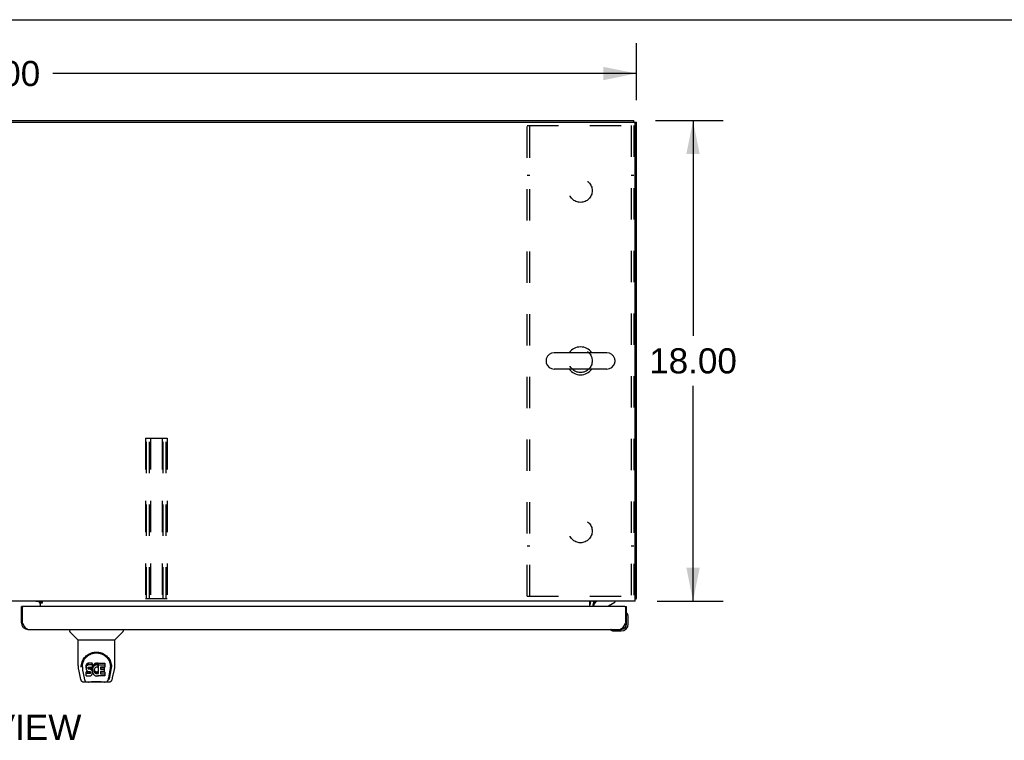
# Model space of a CAD drawing. Header units: inches. Extents: x 0 to 213, y 0 to 138.
# Tile 13 of 16: x 69 to 105, y 111 to 138. Entities that reach past the tile are written whole.
import ezdxf

# ---------------------------------------------------------------- set-up
doc = ezdxf.new("R2010")
doc.units = ezdxf.units.IN
doc.header["$LTSCALE"] = 11.73
doc.header["$MEASUREMENT"] = 0
doc.linetypes.add('HIDDEN', pattern=[0.2, 0.1, -0.1])
doc.layers.get('0').update_dxf_attribs({"linetype": 'CONTINUOUS'})
for name, color, linetype in [('02___PRT_ALL_AXES', 7, 'CONTINUOUS'), ('DEFAULT_2', 8, 'HIDDEN'), ('DIMENSIONS', 7, 'CONTINUOUS')]:
    doc.layers.add(name, color=color, linetype=linetype)
doc.styles.get("Standard").update_dxf_attribs({"font": 'arial.ttf'})
doc.dimstyles.new('DIMSTYLE_1', dxfattribs={"dimtxt": 0.940909, "dimasz": 1.254545, "dimexe": 0.09, "dimexo": 0.07, "dimgap": 0.0375, "dimtad": 0, "dimtih": 1, "dimtoh": 1, "dimzin": 4, "dimdsep": 46, "dimtxsty": 'Standard', "dimblk": '_FILLED', "dimblk1": '_FILLED', "dimblk2": '_FILLED', "dimcen": 0.09, "dimazin": 1, "dimtfac": 1, "dimtdec": 3, "dimtofl": 0, "dimtmove": 0, "dimatfit": 3, "dimldrblk": '_FILLED', "dimfxl": 1, "dimtolj": 1, "dimtzin": 4, "dimarcsym": 0})

# ---------------------------------------------------------------- blocks, each defined once
blk = doc.blocks.new('_FILLED')
at = {"color": 0, "linetype": 'ByBlock'}
blk.add_solid([(0, 0), (-1, 0.2), (-1, -0.2)], dxfattribs=at)
blk = doc.blocks.new('*D1')
at = {"layer": 'DIMENSIONS', "color": 2, "linetype": 'Continuous'}
for p, q in [((43.652, 134.87), (43.652, 137.115)), ((91.652, 134.984), (91.652, 137.115)), ((43.652, 135.986), (65.537, 135.986)), ((91.652, 135.986), (69.766, 135.986))]:
    blk.add_line(p, q, dxfattribs=at)
at = {"layer": 'DIMENSIONS', "color": 2, "linetype": 'Continuous', "xscale": 1.2545454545, "yscale": 1.2545454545, "zscale": 1.2545454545, "rotation": 180}
blk.add_blockref('_FILLED', (43.652, 135.986), dxfattribs=at)
at = {"layer": 'DIMENSIONS', "color": 2, "linetype": 'Continuous', "xscale": 1.2545454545, "yscale": 1.2545454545, "zscale": 1.2545454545}
blk.add_blockref('_FILLED', (91.652, 135.986), dxfattribs=at)
at = {"layer": 'DIMENSIONS', "color": 2, "linetype": 'Continuous', "insert": (67.652, 136.456), "char_height": 0.9409, "width": 3.28794, "attachment_point": 2, "line_spacing_factor": 0.9}
blk.add_mtext('48.00', dxfattribs=at)
blk = doc.blocks.new('*D10')
at = {"layer": 'DIMENSIONS', "color": 2, "linetype": 'Continuous'}
for p, q in [((92.363, 134.22), (94.895, 134.22)), ((93.766, 134.22), (93.766, 126.161)), ((93.766, 116.22), (93.766, 124.28)), ((92.418, 116.22), (94.895, 116.22))]:
    blk.add_line(p, q, dxfattribs=at)
at = {"layer": 'DIMENSIONS', "color": 2, "linetype": 'Continuous', "xscale": 1.2545454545, "yscale": 1.2545454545, "zscale": 1.2545454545}
for p, rotation in [((93.766, 134.22), 90), ((93.766, 116.22), 270)]:
    blk.add_blockref('_FILLED', p, dxfattribs=dict(at, rotation=rotation))
at = {"layer": 'DIMENSIONS', "color": 2, "linetype": 'Continuous', "insert": (93.766, 125.691), "char_height": 0.9409, "width": 3.28794, "attachment_point": 2, "line_spacing_factor": 0.9}
blk.add_mtext('18.00', dxfattribs=at)

msp = doc.modelspace()

# ---------------------------------------------------------------- linework, layer by layer
at = {"color": 7, "linetype": 'Continuous'}
for p, q in [((0, 138), (213.273, 138)), ((43.756, 134.22), (91.548, 134.22)), ((91.548, 134.168), (91.548, 134.22)), ((91.548, 134.168), (91.652, 134.168)), ((90.535, 125.526), (88.56, 125.526)), ((88.26, 125.264), (88.26, 125.177)), ((90.835, 125.264), (90.835, 125.177)), ((90.535, 124.914), (88.56, 124.914)), ((91.6, 116.324), (91.652, 116.324)), ((68.651, 116.016), (68.589, 116.016)), ((69.226, 116.209), (69.29, 116.145)), ((69.366, 116.186), (69.298, 116.186)), ((69.298, 116.14), (69.298, 116.186)), ((90.01, 116.22), (90.044, 116.185)), ((90.048, 116.181), (90.048, 116.181)), ((90.048, 116.016), (90.048, 116.063)), ((90.596, 116.043), (90.835, 116.181)), ((90.835, 116.22), (90.835, 116.181)), ((91.215, 116.016), (91.277, 116.016)), ((91.291, 115.754), (91.29, 115.756)), ((91.292, 115.751), (91.291, 115.754)), ((91.337, 115.622), (91.334, 115.66)), ((91.337, 115.365), (91.337, 115.622)), ((68.589, 115.409), (68.631, 115.409)), ((70.398, 115.162), (70.398, 115.1)), ((72.406, 115.162), (72.406, 115.1)), ((90.682, 115.149), (90.682, 115.149)), ((91.03, 115.162), (91.074, 115.162)), ((91.277, 115.409), (91.235, 115.409)), ((91.277, 115.365), (91.277, 115.409)), ((70.707, 114.775), (70.409, 115.072)), ((72.096, 114.775), (72.394, 115.072)), ((90.779, 115.105), (90.817, 115.102)), ((90.817, 115.102), (91.074, 115.102)), ((70.713, 114.769), (72.091, 114.769)), ((70.713, 113.797), (70.713, 114.769)), ((72.091, 113.798), (72.091, 114.769)), ((70.838, 113.828), (70.837, 113.765)), ((70.875, 113.755), (70.875, 113.732)), ((71.017, 113.8), (71.015, 113.777)), ((71.015, 113.71), (71.015, 113.777)), ((71.017, 113.734), (71.015, 113.71)), ((71.015, 113.71), (71.016, 113.686)), ((71.016, 113.686), (71.02, 113.663)), ((71.022, 113.824), (71.017, 113.8)), ((71.017, 113.734), (71.017, 113.8)), ((71.022, 113.757), (71.017, 113.734)), ((71.032, 113.846), (71.022, 113.824)), ((71.022, 113.757), (71.022, 113.824)), ((71.032, 113.78), (71.022, 113.757)), ((71.045, 113.866), (71.032, 113.846)), ((71.032, 113.78), (71.032, 113.846)), ((71.045, 113.799), (71.032, 113.78)), ((71.054, 113.874), (71.045, 113.866)), ((71.045, 113.799), (71.045, 113.866)), ((71.054, 113.807), (71.045, 113.799)), ((71.063, 113.88), (71.054, 113.874)), ((71.054, 113.807), (71.054, 113.874)), ((71.063, 113.814), (71.054, 113.807)), ((71.085, 113.89), (71.063, 113.88)), ((71.063, 113.814), (71.063, 113.88)), ((71.085, 113.823), (71.063, 113.814)), ((71.108, 113.898), (71.085, 113.89)), ((71.085, 113.823), (71.085, 113.89)), ((71.108, 113.831), (71.085, 113.823)), ((71.087, 113.713), (71.089, 113.728)), ((71.087, 113.691), (71.087, 113.713)), ((71.087, 113.698), (71.087, 113.713)), ((71.087, 113.691), (71.087, 113.698)), ((71.09, 113.684), (71.087, 113.691)), ((71.089, 113.728), (71.092, 113.735)), ((71.09, 113.684), (71.09, 113.728)), ((71.094, 113.678), (71.09, 113.684)), ((71.092, 113.735), (71.098, 113.74)), ((71.094, 113.678), (71.094, 113.736)), ((71.1, 113.673), (71.094, 113.678)), ((71.098, 113.74), (71.112, 113.744)), ((71.115, 113.736), (71.1, 113.74)), ((71.1, 113.74), (71.1, 113.74)), ((71.1, 113.673), (71.1, 113.74)), ((71.115, 113.669), (71.1, 113.673)), ((71.248, 113.898), (71.108, 113.898)), ((71.108, 113.831), (71.108, 113.898)), ((71.248, 113.831), (71.108, 113.831)), ((71.112, 113.744), (71.127, 113.745)), ((71.139, 113.737), (71.115, 113.736)), ((71.115, 113.669), (71.115, 113.736)), ((71.127, 113.745), (71.24, 113.745)), ((71.163, 113.735), (71.139, 113.737)), ((71.139, 113.67), (71.139, 113.737)), ((71.186, 113.73), (71.163, 113.735)), ((71.163, 113.669), (71.163, 113.735)), ((71.197, 113.725), (71.186, 113.73)), ((71.186, 113.664), (71.186, 113.73)), ((71.207, 113.719), (71.197, 113.725)), ((71.197, 113.659), (71.197, 113.725)), ((71.224, 113.702), (71.207, 113.719)), ((71.207, 113.652), (71.207, 113.719)), ((71.237, 113.682), (71.224, 113.702)), ((71.224, 113.635), (71.224, 113.702)), ((71.247, 113.66), (71.237, 113.682)), ((71.237, 113.615), (71.237, 113.682)), ((71.24, 113.745), (71.246, 113.746)), ((71.246, 113.746), (71.248, 113.751)), ((71.25, 113.855), (71.248, 113.898)), ((71.248, 113.831), (71.248, 113.898)), ((71.25, 113.788), (71.248, 113.831)), ((71.248, 113.751), (71.249, 113.764)), ((71.252, 113.734), (71.248, 113.689)), ((71.248, 113.622), (71.248, 113.689)), ((71.249, 113.764), (71.25, 113.788)), ((71.25, 113.788), (71.25, 113.855)), ((71.256, 113.755), (71.252, 113.734)), ((71.252, 113.667), (71.252, 113.734)), ((71.256, 113.689), (71.252, 113.667)), ((71.262, 113.777), (71.256, 113.755)), ((71.256, 113.689), (71.256, 113.755)), ((71.262, 113.71), (71.256, 113.689)), ((71.271, 113.798), (71.262, 113.777)), ((71.262, 113.71), (71.262, 113.777)), ((71.271, 113.731), (71.262, 113.71)), ((71.282, 113.817), (71.271, 113.798)), ((71.271, 113.731), (71.271, 113.798)), ((71.282, 113.75), (71.271, 113.731)), ((71.295, 113.835), (71.282, 113.817)), ((71.282, 113.75), (71.282, 113.817)), ((71.295, 113.768), (71.282, 113.75)), ((71.309, 113.852), (71.295, 113.835)), ((71.295, 113.768), (71.295, 113.835)), ((71.309, 113.785), (71.295, 113.768)), ((71.326, 113.867), (71.309, 113.852)), ((71.309, 113.785), (71.309, 113.852)), ((71.326, 113.8), (71.309, 113.785)), ((71.325, 113.677), (71.321, 113.665)), ((71.331, 113.689), (71.325, 113.677)), ((71.344, 113.88), (71.326, 113.867)), ((71.326, 113.8), (71.326, 113.867)), ((71.344, 113.813), (71.326, 113.8)), ((71.345, 113.712), (71.331, 113.689)), ((71.364, 113.889), (71.344, 113.88)), ((71.344, 113.813), (71.344, 113.88)), ((71.364, 113.822), (71.344, 113.813)), ((71.353, 113.723), (71.345, 113.712)), ((71.364, 113.73), (71.353, 113.723)), ((71.386, 113.894), (71.364, 113.889)), ((71.364, 113.822), (71.364, 113.889)), ((71.386, 113.827), (71.364, 113.822)), ((71.389, 113.741), (71.364, 113.73)), ((71.408, 113.896), (71.386, 113.894)), ((71.386, 113.827), (71.386, 113.894)), ((71.408, 113.829), (71.386, 113.827)), ((71.401, 113.744), (71.389, 113.741)), ((71.415, 113.744), (71.401, 113.744)), ((71.408, 113.896), (71.431, 113.896)), ((71.408, 113.829), (71.408, 113.896)), ((71.431, 113.829), (71.408, 113.829)), ((71.428, 113.741), (71.415, 113.744)), ((71.44, 113.736), (71.428, 113.741)), ((71.442, 113.894), (71.431, 113.896)), ((71.431, 113.829), (71.431, 113.896)), ((71.442, 113.827), (71.431, 113.829)), ((71.452, 113.891), (71.442, 113.894)), ((71.442, 113.827), (71.442, 113.894)), ((71.452, 113.824), (71.442, 113.827)), ((71.473, 113.807), (71.446, 113.738)), ((71.471, 113.879), (71.452, 113.891)), ((71.452, 113.824), (71.452, 113.891)), ((71.471, 113.812), (71.452, 113.824)), ((71.471, 113.879), (71.471, 113.812)), ((71.473, 113.875), (71.473, 113.808)), ((71.481, 113.895), (71.718, 113.895)), ((71.481, 113.504), (71.481, 113.895)), ((71.481, 113.829), (71.718, 113.829)), ((71.551, 113.741), (71.551, 113.673)), ((71.718, 113.745), (71.556, 113.745)), ((71.556, 113.736), (71.687, 113.736)), ((71.692, 113.731), (71.692, 113.591)), ((71.723, 113.891), (71.723, 113.75)), ((71.965, 113.828), (71.966, 113.765)), ((71.972, 113.755), (71.972, 113.755)), ((71.972, 113.742), (71.972, 113.742)), ((70.728, 113.654), (70.793, 113.349)), ((70.884, 113.634), (70.941, 113.341)), ((71.018, 113.424), (71.018, 113.566)), ((71.02, 113.663), (71.029, 113.64)), ((71.082, 113.504), (71.022, 113.503)), ((71.082, 113.571), (71.023, 113.57)), ((71.023, 113.503), (71.023, 113.57)), ((71.023, 113.419), (71.167, 113.419)), ((71.029, 113.64), (71.041, 113.62)), ((71.041, 113.62), (71.058, 113.603)), ((71.058, 113.603), (71.078, 113.59)), ((71.078, 113.59), (71.089, 113.585)), ((71.143, 113.571), (71.082, 113.571)), ((71.082, 113.504), (71.082, 113.571)), ((71.143, 113.504), (71.082, 113.504)), ((71.089, 113.585), (71.1, 113.583)), ((71.1, 113.583), (71.148, 113.583)), ((71.139, 113.67), (71.115, 113.669)), ((71.163, 113.669), (71.139, 113.67)), ((71.158, 113.572), (71.143, 113.571)), ((71.143, 113.504), (71.143, 113.571)), ((71.158, 113.505), (71.143, 113.504)), ((71.148, 113.583), (71.155, 113.582)), ((71.155, 113.582), (71.162, 113.58)), ((71.164, 113.576), (71.158, 113.572)), ((71.158, 113.505), (71.158, 113.572)), ((71.164, 113.509), (71.158, 113.505)), ((71.162, 113.58), (71.168, 113.575)), ((71.186, 113.664), (71.163, 113.669)), ((71.166, 113.577), (71.164, 113.576)), ((71.164, 113.509), (71.164, 113.576)), ((71.17, 113.514), (71.164, 113.509)), ((71.167, 113.419), (71.179, 113.421)), ((71.168, 113.575), (71.173, 113.569)), ((71.17, 113.514), (71.17, 113.574)), ((71.179, 113.526), (71.17, 113.514)), ((71.173, 113.569), (71.18, 113.556)), ((71.179, 113.526), (71.179, 113.558)), ((71.182, 113.533), (71.179, 113.526)), ((71.179, 113.421), (71.19, 113.425)), ((71.18, 113.556), (71.182, 113.541)), ((71.182, 113.533), (71.182, 113.545)), ((71.182, 113.541), (71.182, 113.533)), ((71.197, 113.659), (71.186, 113.664)), ((71.19, 113.425), (71.21, 113.439)), ((71.207, 113.652), (71.197, 113.659)), ((71.224, 113.635), (71.207, 113.652)), ((71.21, 113.439), (71.227, 113.456)), ((71.237, 113.615), (71.224, 113.635)), ((71.227, 113.456), (71.233, 113.466)), ((71.233, 113.466), (71.239, 113.476)), ((71.247, 113.593), (71.237, 113.615)), ((71.239, 113.476), (71.247, 113.499)), ((71.248, 113.656), (71.247, 113.66)), ((71.247, 113.593), (71.247, 113.66)), ((71.253, 113.57), (71.247, 113.593)), ((71.247, 113.499), (71.254, 113.522)), ((71.252, 113.667), (71.248, 113.622)), ((71.248, 113.622), (71.249, 113.6)), ((71.249, 113.6), (71.252, 113.578)), ((71.252, 113.578), (71.256, 113.556)), ((71.255, 113.546), (71.253, 113.57)), ((71.254, 113.522), (71.255, 113.546)), ((71.255, 113.546), (71.255, 113.56)), ((71.256, 113.556), (71.263, 113.535)), ((71.263, 113.535), (71.285, 113.496)), ((71.285, 113.496), (71.297, 113.477)), ((71.297, 113.477), (71.312, 113.461)), ((71.312, 113.461), (71.328, 113.446)), ((71.318, 113.638), (71.317, 113.611)), ((71.317, 113.611), (71.318, 113.598)), ((71.321, 113.665), (71.318, 113.638)), ((71.318, 113.598), (71.318, 113.638)), ((71.318, 113.598), (71.321, 113.585)), ((71.32, 113.657), (71.321, 113.652)), ((71.321, 113.652), (71.332, 113.627)), ((71.321, 113.585), (71.321, 113.652)), ((71.321, 113.585), (71.332, 113.56)), ((71.328, 113.446), (71.346, 113.432)), ((71.332, 113.627), (71.345, 113.604)), ((71.332, 113.56), (71.332, 113.627)), ((71.332, 113.56), (71.345, 113.537)), ((71.345, 113.604), (71.354, 113.594)), ((71.345, 113.537), (71.345, 113.604)), ((71.345, 113.537), (71.354, 113.527)), ((71.346, 113.432), (71.356, 113.427)), ((71.354, 113.594), (71.364, 113.585)), ((71.354, 113.527), (71.354, 113.594)), ((71.354, 113.527), (71.364, 113.518)), ((71.356, 113.427), (71.366, 113.423)), ((71.364, 113.585), (71.375, 113.578)), ((71.364, 113.518), (71.364, 113.585)), ((71.364, 113.518), (71.375, 113.511)), ((71.366, 113.423), (71.388, 113.418)), ((71.375, 113.578), (71.387, 113.573)), ((71.375, 113.511), (71.375, 113.578)), ((71.375, 113.511), (71.387, 113.506)), ((71.387, 113.573), (71.401, 113.57)), ((71.387, 113.506), (71.387, 113.573)), ((71.387, 113.506), (71.401, 113.504)), ((71.388, 113.418), (71.41, 113.415)), ((71.401, 113.57), (71.414, 113.57)), ((71.401, 113.504), (71.401, 113.57)), ((71.401, 113.504), (71.414, 113.503)), ((71.41, 113.415), (71.432, 113.418)), ((71.414, 113.57), (71.427, 113.572)), ((71.414, 113.503), (71.414, 113.57)), ((71.414, 113.503), (71.427, 113.505)), ((71.427, 113.572), (71.44, 113.576)), ((71.427, 113.505), (71.427, 113.572)), ((71.427, 113.505), (71.44, 113.509)), ((71.432, 113.418), (71.454, 113.425)), ((71.44, 113.576), (71.452, 113.581)), ((71.44, 113.509), (71.44, 113.576)), ((71.44, 113.509), (71.452, 113.515)), ((71.452, 113.581), (71.463, 113.589)), ((71.452, 113.515), (71.452, 113.581)), ((71.452, 113.515), (71.463, 113.522)), ((71.454, 113.425), (71.472, 113.437)), ((71.463, 113.589), (71.463, 113.522)), ((71.469, 113.588), (71.481, 113.57)), ((71.469, 113.521), (71.481, 113.504)), ((71.472, 113.437), (71.473, 113.437)), ((71.483, 113.437), (71.473, 113.437)), ((71.483, 113.424), (71.483, 113.437)), ((71.719, 113.419), (71.488, 113.419)), ((71.553, 113.582), (71.553, 113.505)), ((71.556, 113.669), (71.687, 113.669)), ((71.687, 113.587), (71.557, 113.587)), ((71.557, 113.567), (71.719, 113.567)), ((71.557, 113.5), (71.719, 113.5)), ((71.723, 113.563), (71.723, 113.424)), ((71.862, 113.341), (71.919, 113.631)), ((71.903, 113.377), (71.956, 113.647)), ((71.919, 113.631), (71.919, 113.635)), ((72.01, 113.349), (72.075, 113.654)), ((70.917, 113.194), (71.118, 113.194)), ((70.959, 113.273), (70.951, 113.273)), ((70.957, 113.277), (70.961, 113.267)), ((70.961, 113.266), (70.961, 113.267)), ((71.003, 113.194), (70.997, 113.194)), ((71.003, 113.194), (71.002, 113.194)), ((71.695, 113.182), (71.108, 113.182)), ((71.685, 113.194), (71.886, 113.194)), ((71.801, 113.194), (71.8, 113.194)), ((71.842, 113.266), (71.843, 113.267)), ((71.843, 113.267), (71.846, 113.277)), ((71.852, 113.273), (71.844, 113.273))]:
    msp.add_line(p, q, dxfattribs=at)
at = {"color": 3, "linetype": 'Continuous'}
for p, q in [((43.766, 134.168), (91.537, 134.168)), ((91.6, 116.22), (91.6, 134.106)), ((91.652, 116.324), (91.652, 134.168)), ((91.6, 116.22), (43.704, 116.22)), ((68.589, 115.409), (68.589, 116.016)), ((68.631, 115.409), (68.631, 115.996)), ((91.215, 116.016), (68.651, 116.016)), ((69.298, 116.209), (69.126, 116.209)), ((69.298, 116.191), (69.298, 116.22)), ((69.298, 116.191), (69.366, 116.191)), ((69.366, 116.14), (69.298, 116.14)), ((69.298, 116.14), (69.298, 116.016)), ((69.366, 116.191), (69.366, 116.14)), ((89.902, 116.016), (89.902, 116.22)), ((90.006, 116.078), (90.006, 116.016)), ((90.046, 116.183), (90.041, 116.189)), ((90.047, 116.182), (90.046, 116.183)), ((90.048, 116.181), (90.047, 116.182)), ((91.235, 115.996), (91.235, 115.409)), ((91.277, 115.409), (91.277, 116.016)), ((68.644, 115.384), (68.631, 115.409)), ((68.651, 115.372), (68.644, 115.384)), ((68.657, 115.359), (68.651, 115.372)), ((68.664, 115.347), (68.657, 115.359)), ((68.671, 115.335), (68.664, 115.347)), ((68.836, 115.162), (91.03, 115.162)), ((91.208, 115.359), (91.202, 115.347)), ((91.215, 115.372), (91.208, 115.359)), ((91.221, 115.384), (91.215, 115.372)), ((91.235, 115.409), (91.221, 115.384))]:
    msp.add_line(p, q, dxfattribs=at)
for points in [[(91.6, 116.305), (91.6, 116.305), (91.604, 116.306), (91.608, 116.307), (91.612, 116.308), (91.616, 116.309)], [(91.616, 116.309), (91.624, 116.31), (91.628, 116.311), (91.631, 116.312), (91.634, 116.312), (91.637, 116.313), (91.64, 116.314), (91.642, 116.315), (91.645, 116.316), (91.647, 116.317), (91.648, 116.318), (91.649, 116.319), (91.65, 116.32), (91.651, 116.322), (91.651, 116.323), (91.652, 116.324)], [(90.035, 116.198), (90.033, 116.2), (90.031, 116.202), (90.029, 116.205), (90.027, 116.207), (90.025, 116.209), (90.022, 116.212), (90.02, 116.214), (90.017, 116.216), (90.015, 116.217), (90.013, 116.218), (90.011, 116.219)], [(90.041, 116.189), (90.04, 116.191), (90.039, 116.193), (90.037, 116.195), (90.035, 116.198)], [(90.049, 116.18), (90.049, 116.18), (90.048, 116.18), (90.048, 116.181), (90.048, 116.181)], [(68.836, 115.162), (68.832, 115.163), (68.829, 115.163), (68.826, 115.163), (68.822, 115.164), (68.819, 115.164), (68.816, 115.165), (68.812, 115.166), (68.809, 115.168), (68.806, 115.169), (68.803, 115.17), (68.799, 115.172), (68.796, 115.174), (68.793, 115.176), (68.789, 115.178), (68.786, 115.18), (68.783, 115.182), (68.78, 115.185), (68.776, 115.188), (68.773, 115.191), (68.77, 115.193), (68.766, 115.197), (68.763, 115.2), (68.76, 115.203), (68.756, 115.207), (68.753, 115.21), (68.75, 115.214), (68.747, 115.218), (68.743, 115.222), (68.74, 115.226), (68.737, 115.23), (68.733, 115.235), (68.73, 115.239), (68.727, 115.244), (68.723, 115.248), (68.72, 115.253), (68.717, 115.258), (68.714, 115.263), (68.71, 115.268), (68.707, 115.273), (68.704, 115.279), (68.7, 115.284), (68.697, 115.289), (68.694, 115.295), (68.69, 115.3), (68.687, 115.306), (68.684, 115.312), (68.681, 115.318), (68.677, 115.323), (68.674, 115.329), (68.671, 115.335)], [(91.202, 115.347), (91.195, 115.335), (91.192, 115.329), (91.188, 115.323), (91.185, 115.318), (91.182, 115.312), (91.179, 115.306), (91.175, 115.3), (91.172, 115.295), (91.169, 115.289), (91.165, 115.284), (91.162, 115.279), (91.159, 115.273), (91.155, 115.268), (91.152, 115.263), (91.149, 115.258), (91.146, 115.253), (91.142, 115.248), (91.139, 115.244), (91.136, 115.239), (91.132, 115.235), (91.129, 115.23), (91.126, 115.226), (91.122, 115.222), (91.119, 115.218), (91.116, 115.214), (91.113, 115.21), (91.109, 115.207), (91.106, 115.203), (91.103, 115.2), (91.099, 115.197), (91.096, 115.193), (91.093, 115.191), (91.089, 115.188), (91.086, 115.185), (91.083, 115.182), (91.08, 115.18), (91.076, 115.178), (91.073, 115.176), (91.07, 115.174), (91.066, 115.172), (91.063, 115.17), (91.06, 115.169), (91.056, 115.168), (91.053, 115.166), (91.05, 115.165), (91.047, 115.164), (91.043, 115.164), (91.04, 115.163), (91.037, 115.163), (91.033, 115.163), (91.03, 115.162)]]:
    msp.add_lwpolyline(points, dxfattribs=at)
at = {"color": 7, "linetype": 'Continuous'}
for points in [[(91.29, 115.756), (91.29, 115.757), (91.29, 115.757)], [(90.682, 115.149), (90.683, 115.149), (90.685, 115.148), (90.688, 115.147)], [(70.831, 113.755), (70.833, 113.797), (70.841, 113.849), (70.853, 113.898), (70.868, 113.944), (70.886, 113.988), (70.908, 114.029), (70.932, 114.067), (70.959, 114.103), (70.989, 114.136), (71.021, 114.167), (71.055, 114.196), (71.092, 114.221), (71.131, 114.244), (71.172, 114.264), (71.215, 114.281), (71.26, 114.295), (71.305, 114.305), (71.352, 114.311), (71.4, 114.313), (71.447, 114.311), (71.494, 114.305), (71.54, 114.296), (71.584, 114.283), (71.628, 114.266), (71.669, 114.246), (71.708, 114.224), (71.745, 114.198), (71.779, 114.17), (71.811, 114.139), (71.841, 114.106), (71.868, 114.07), (71.893, 114.032), (71.915, 113.992), (71.934, 113.949), (71.949, 113.903), (71.961, 113.854), (71.969, 113.803), (71.972, 113.755)], [(70.875, 113.755), (70.875, 113.775), (70.877, 113.799), (70.879, 113.823), (70.883, 113.847), (70.888, 113.871), (70.893, 113.894), (70.9, 113.917), (70.908, 113.939), (70.916, 113.96), (70.926, 113.981), (70.936, 114.002), (70.947, 114.021), (70.958, 114.04), (70.971, 114.058), (70.983, 114.076), (70.997, 114.092), (71.01, 114.108), (71.024, 114.123), (71.039, 114.137), (71.053, 114.15), (71.068, 114.163), (71.083, 114.175), (71.099, 114.186), (71.115, 114.197), (71.13, 114.207), (71.146, 114.216), (71.162, 114.224)], [(71.162, 114.224), (71.178, 114.232), (71.194, 114.239), (71.21, 114.246), (71.226, 114.252), (71.241, 114.257), (71.257, 114.262), (71.273, 114.266), (71.289, 114.27), (71.305, 114.273), (71.321, 114.276), (71.337, 114.278), (71.353, 114.28), (71.369, 114.281), (71.385, 114.282), (71.401, 114.282), (71.417, 114.282), (71.433, 114.281), (71.449, 114.28), (71.465, 114.278), (71.481, 114.276), (71.497, 114.273), (71.512, 114.27), (71.528, 114.266), (71.544, 114.262), (71.56, 114.257), (71.576, 114.252), (71.592, 114.246), (71.608, 114.24), (71.624, 114.233)], [(71.624, 114.233), (71.64, 114.225), (71.656, 114.216), (71.672, 114.207), (71.688, 114.197), (71.703, 114.187), (71.719, 114.176), (71.734, 114.164), (71.749, 114.151), (71.764, 114.138), (71.778, 114.123), (71.792, 114.108), (71.806, 114.093), (71.82, 114.076), (71.832, 114.059), (71.845, 114.04), (71.856, 114.022), (71.867, 114.002), (71.877, 113.982), (71.887, 113.961), (71.895, 113.939), (71.903, 113.917), (71.91, 113.894), (71.916, 113.871), (71.92, 113.848), (71.924, 113.824), (71.927, 113.8), (71.928, 113.775), (71.929, 113.755)], [(70.713, 113.797), (70.713, 113.77), (70.716, 113.728), (70.722, 113.686), (70.728, 113.654)], [(70.831, 113.742), (70.831, 113.747), (70.831, 113.755)], [(70.875, 113.732), (70.875, 113.716), (70.877, 113.687), (70.88, 113.659), (70.884, 113.634)], [(71.919, 113.635), (71.92, 113.638), (71.921, 113.641), (71.921, 113.644), (71.922, 113.647), (71.922, 113.65), (71.923, 113.653), (71.923, 113.657), (71.924, 113.66), (71.924, 113.664), (71.925, 113.667), (71.925, 113.671), (71.925, 113.675), (71.926, 113.679), (71.926, 113.683), (71.927, 113.687), (71.927, 113.692), (71.927, 113.696), (71.928, 113.7), (71.928, 113.705), (71.928, 113.71), (71.928, 113.715), (71.928, 113.719), (71.928, 113.724), (71.929, 113.729), (71.929, 113.755)], [(71.972, 113.755), (71.972, 113.747), (71.972, 113.742)], [(72.075, 113.654), (72.081, 113.685), (72.087, 113.727), (72.09, 113.77), (72.091, 113.798)], [(70.793, 113.349), (70.796, 113.334), (70.802, 113.313), (70.808, 113.294), (70.814, 113.278), (70.82, 113.263), (70.828, 113.25), (70.836, 113.237), (70.846, 113.226), (70.856, 113.216), (70.869, 113.207), (70.883, 113.201), (70.897, 113.196), (70.913, 113.194), (70.917, 113.194)], [(70.941, 113.341), (70.943, 113.33), (70.947, 113.316), (70.95, 113.302), (70.953, 113.289), (70.957, 113.277)], [(71.022, 113.57), (71.022, 113.57), (71.022, 113.57), (71.021, 113.57), (71.021, 113.57), (71.02, 113.57), (71.02, 113.569), (71.02, 113.569), (71.019, 113.569), (71.019, 113.568), (71.019, 113.568), (71.018, 113.568), (71.018, 113.567), (71.018, 113.566), (71.018, 113.566)], [(71.022, 113.503), (71.022, 113.503), (71.022, 113.503), (71.021, 113.503), (71.021, 113.503), (71.02, 113.503), (71.02, 113.503), (71.02, 113.502), (71.019, 113.502), (71.019, 113.502), (71.019, 113.501), (71.018, 113.501), (71.018, 113.5), (71.018, 113.5), (71.018, 113.499)], [(71.846, 113.277), (71.85, 113.289), (71.853, 113.302), (71.857, 113.316), (71.86, 113.33), (71.862, 113.341)], [(71.886, 113.194), (71.901, 113.195), (71.914, 113.198), (71.927, 113.203), (71.938, 113.21), (71.949, 113.218), (71.958, 113.227), (71.967, 113.237), (71.974, 113.247), (71.981, 113.259), (71.987, 113.271), (71.992, 113.285), (71.998, 113.301), (72.003, 113.317), (72.008, 113.336), (72.01, 113.349)], [(70.961, 113.266), (70.966, 113.254), (70.972, 113.242), (70.979, 113.231), (70.985, 113.222), (70.993, 113.214), (71.001, 113.207), (71.01, 113.201), (71.02, 113.197), (71.03, 113.195), (71.037, 113.194)], [(71.118, 113.194), (71.139, 113.195), (71.161, 113.196), (71.184, 113.198), (71.209, 113.201), (71.235, 113.204), (71.261, 113.207), (71.289, 113.209), (71.317, 113.212), (71.346, 113.213), (71.375, 113.215), (71.404, 113.215), (71.433, 113.214), (71.462, 113.213), (71.491, 113.211), (71.519, 113.209), (71.546, 113.206), (71.572, 113.203), (71.597, 113.201), (71.621, 113.198), (71.644, 113.196), (71.665, 113.195), (71.685, 113.194)], [(71.118, 113.194), (71.14, 113.195), (71.167, 113.196), (71.194, 113.199), (71.223, 113.202), (71.251, 113.204), (71.28, 113.207), (71.31, 113.21), (71.34, 113.211), (71.371, 113.213), (71.401, 113.213), (71.432, 113.213), (71.462, 113.211), (71.492, 113.21), (71.522, 113.207), (71.551, 113.205), (71.58, 113.202), (71.608, 113.199), (71.636, 113.196), (71.663, 113.195), (71.685, 113.194)], [(71.766, 113.194), (71.774, 113.195), (71.784, 113.197), (71.793, 113.201), (71.802, 113.207), (71.81, 113.213), (71.818, 113.222), (71.824, 113.231), (71.831, 113.242), (71.837, 113.254), (71.842, 113.266)]]:
    msp.add_lwpolyline(points, dxfattribs=at)
at = {"color": 3, "linetype": 'Continuous'}
for centre, radius, start, end in [((91.537, 134.106), 0.0625, 0, 90), ((68.651, 115.996), 0.02, 90, 180), ((69.183, 116.105), 0.115, 0, 64.7498), ((90.148, 116.078), 0.142, 90, 180), ((91.215, 115.996), 0.02, 0, 90), ((68.836, 115.409), 0.246, 180, 270), ((91.03, 115.409), 0.246, 270, 360)]:
    msp.add_arc(centre, radius, start, end, dxfattribs=at)
at = {"color": 7, "linetype": 'Continuous'}
for centre, radius, start, end in [((88.56, 125.22), 0.306, 90, 164.3697), ((89.548, 125.22), 0.523, 35.8102, 144.1898), ((90.535, 125.22), 0.306, 15.6303, 90), ((88.404, 125.264), 0.144, 164.3697, 180), ((88.404, 125.177), 0.144, 180, 195.6303), ((88.56, 125.22), 0.306, 195.6303, 270), ((90.535, 125.22), 0.306, 270, 344.3697), ((90.691, 125.264), 0.144, 0, 15.6303), ((90.691, 125.177), 0.144, 344.3697, 360), ((89.548, 125.22), 0.523, 215.8091, 324.1909), ((90.148, 116.078), 0.246, 144.6735, 180), ((90.205, 116.063), 0.157, 90, 180), ((90.647, 115.957), 0.1, 120.092, 143.4532), ((91.292, 115.742), 0.015, 96.3796, 180), ((91.288, 115.742), 0.015, 30.8899, 83.6204), ((91.087, 115.622), 0.25, 0, 30.8899), ((90.697, 115.147), 0.015, 90, 173.6204), ((90.697, 115.151), 0.015, 186.3796, 239.1101), ((91.074, 115.365), 0.263, 270, 360), ((91.074, 115.365), 0.203, 270, 360), ((70.437, 115.1), 0.0394, 180, 225), ((72.366, 115.1), 0.0394, 315, 360), ((90.817, 115.352), 0.25, 239.1101, 270), ((70.721, 114.788), 0.0197, 225, 270), ((72.082, 114.788), 0.0197, 270, 315), ((71.108, 113.202), 0.0197, 203.607, 270), ((71.695, 113.202), 0.0197, 270, 336.393)]:
    msp.add_arc(centre, radius, start, end, dxfattribs=at)
for centre, major_axis, ratio, start_param, end_param in [((71.402, 113.755), (0, 0.565), 0.999848, 1.129542, 1.553352), ((71.442, 113.74), (0, 0.00448), 1, -3.557718, -1.937287), ((71.468, 113.875), (0, 0.00448), 1, -1.566905, -0.665444), ((71.468, 113.808), (0.00448, 0), 1, 0.003842, 0.905353), ((71.468, 113.808), (0, 0.00448), 1, -1.937287, -1.566955), ((71.556, 113.741), (0, 0.00448), 1, 0, 1.570796), ((71.556, 113.74), (0, 0.00448), 1, 1.570796, 3.141593), ((71.556, 113.673), (0, 0.00448), 1, 1.570796, 3.141593), ((71.687, 113.731), (0, 0.00448), 1, -1.570796, 0), ((71.718, 113.891), (0, 0.00448), 1, -1.570796, 0), ((71.718, 113.824), (0, 0.00448), 1, -1.570796, 0), ((71.718, 113.75), (0, 0.00448), 1, -3.141593, -1.570796), ((71.402, 113.755), (0, 0.565), 0.999848, 4.519536, 5.157611), ((71.023, 113.424), (0, 0.00483), 1, 1.570796, 3.141593), ((71.466, 113.585), (0.00448, 0), 1, 1.570796, 2.222579), ((71.466, 113.519), (0.00448, 0), 1, 1.570796, 2.222579), ((71.466, 113.585), (0, 0.00448), 1, -0.975826, 0), ((71.466, 113.519), (0, 0.00448), 1, -0.975826, 0), ((71.488, 113.424), (0, 0.00448), 1, 1.570796, 3.141593), ((71.557, 113.582), (0, 0.00448), 1, 0, 1.570796), ((71.557, 113.572), (0, 0.00448), 1, 1.570796, 3.141593), ((71.557, 113.505), (0, 0.00448), 1, 1.570796, 3.141593), ((71.687, 113.664), (0, 0.00448), 1, -1.570796, 0), ((71.687, 113.591), (0, 0.00448), 1, -3.141593, -1.570796), ((71.719, 113.563), (0, 0.00448), 1, -1.570796, 0), ((71.719, 113.496), (0, 0.00448), 1, -1.570796, 0), ((71.719, 113.424), (0, 0.00448), 1, -3.141593, -1.570796), ((71.845, 113.627), (-0.007, 0.354), 0.213027, -3.145575, -2.360177)]:
    msp.add_ellipse(centre, major_axis=major_axis, ratio=ratio, start_param=start_param, end_param=end_param, dxfattribs=at)
at = {"layer": '02___PRT_ALL_AXES', "color": 3, "linetype": 'Continuous'}
msp.add_line((69.126, 116.209), (69.126, 116.22), dxfattribs=at)
at = {"layer": '02___PRT_ALL_AXES', "color": 8, "linetype": 'HIDDEN'}
for centre in [(89.548, 131.595), (89.548, 125.22), (89.548, 118.845)]:
    msp.add_circle(centre, 0.438, dxfattribs=at)
at = {"layer": '02___PRT_ALL_AXES', "color": 7, "linetype": 'Continuous'}
for start, end in [(350.8498, 351.1102), (355.1015, 355.5324)]:
    msp.add_arc((91.074, 115.365), 0.263, start, end, dxfattribs=at)
at = {"layer": 'DEFAULT_2', "color": 8, "linetype": 'HIDDEN'}
for p, q in [((87.548, 134.033), (91.548, 134.033)), ((87.548, 116.408), (87.548, 134.033)), ((87.652, 116.408), (87.652, 134.033)), ((91.444, 134.033), (91.444, 116.408)), ((91.548, 134.033), (91.548, 116.408)), ((87.652, 132.158), (87.548, 132.158)), ((91.548, 132.158), (91.444, 132.158)), ((73.245, 122.324), (74.058, 122.324)), ((73.245, 122.324), (73.245, 116.324)), ((73.285, 116.324), (73.285, 122.324)), ((73.393, 116.324), (73.393, 122.324)), ((73.433, 122.324), (73.433, 116.324)), ((73.87, 122.324), (73.87, 116.324)), ((73.91, 116.324), (73.91, 122.324)), ((74.018, 116.324), (74.018, 122.324)), ((74.058, 122.324), (74.058, 116.324)), ((87.652, 118.283), (87.548, 118.283)), ((91.548, 118.283), (91.444, 118.283)), ((73.245, 116.324), (74.058, 116.324)), ((87.548, 116.408), (91.548, 116.408))]:
    msp.add_line(p, q, dxfattribs=at)

# ---------------------------------------------------------------- texts
at = {"layer": 'DIMENSIONS', "color": 2, "linetype": 'Continuous', "insert": (67.626, 111.964), "char_height": 0.9409, "width": 6.41147, "attachment_point": 2, "line_spacing_factor": 0.9}
msp.add_mtext('TOP VIEW', dxfattribs=at)

# ---------------------------------------------------------------- dimensions: what is measured, and where the dimension line sits
at = {"layer": 'DIMENSIONS', "color": 2, "linetype": 'Continuous'}
dim = msp.add_linear_dim(base=(91.652, 135.986), p1=(43.652, 137.185), p2=(91.652, 137.185), dimstyle='DIMSTYLE_1', dxfattribs=at)
dim.commit()
dim.dimension.update_dxf_attribs({"geometry": '*D1', "text_midpoint": (67.627, 135.98), "dimtype": 160})
dim = msp.add_linear_dim(base=(93.766, 134.22), p1=(92.348, 116.22), p2=(92.293, 134.22), angle=90, dimstyle='DIMSTYLE_1', dxfattribs=at)
dim.commit()
dim.dimension.update_dxf_attribs({"geometry": '*D10', "text_midpoint": (93.806, 125.215), "dimtype": 160})

doc.saveas('drawing.dxf')
